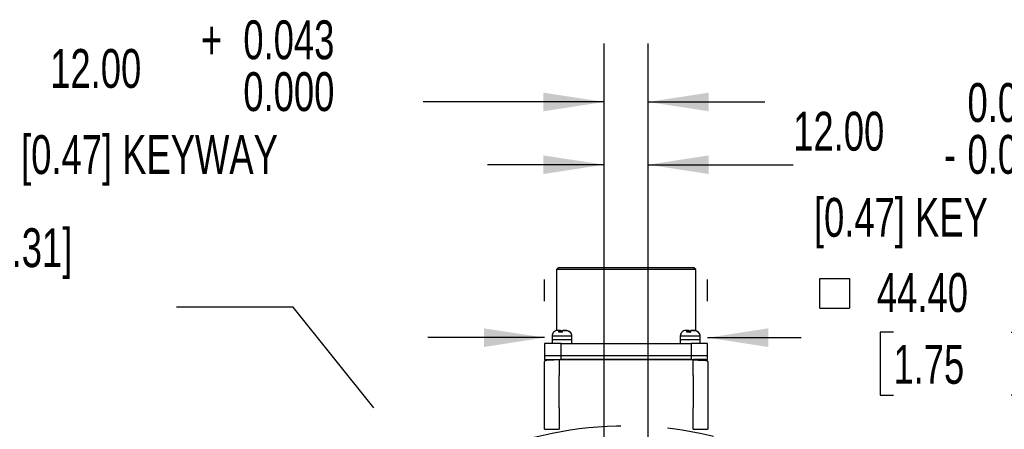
# Model space of a CAD drawing. Header units: millimetres. Extents: x 0 to 1397, y 0 to 1080.
# Tile 9 of 31: x 241 to 509, y 389 to 501. Entities that reach past the tile are written whole.
import ezdxf

# ---------------------------------------------------------------- set-up
doc = ezdxf.new("R2010")
doc.units = ezdxf.units.MM
doc.header["$LTSCALE"] = 5
doc.linetypes.add('CENTERX2', pattern=[20.32, 12.7, -2.54, 2.54, -2.54])
doc.layers.add('CENTER', color=40, linetype='CENTERX2')
doc.layers.add('DIMENSIONS', color=140, linetype='Continuous', lineweight=25)
doc.layers.add('TEXT', color=140, linetype='Continuous', lineweight=25)
doc.styles.add('SLDTEXTSTYLE0', font='TXT', dxfattribs={"width": 0.7})
doc.dimstyles.new('SLDDIMSTYLE0', dxfattribs={"dimtxt": 10.790039, "dimasz": 16.51, "dimexe": 0, "dimexo": 0.0625, "dimgap": 2.69751, "dimtad": 0, "dimtih": 1, "dimtoh": 1, "dimrnd": 1e-09, "dimzin": 4, "dimdsep": 46, "dimtxsty": 'SLDTEXTSTYLE0', "dimsah": 1, "dimcen": 0.09, "dimadec": 0, "dimazin": 1, "dimtfac": 1, "dimtmove": 0, "dimatfit": 0, "dimfxl": 0, "dimfrac": 2, "dimtolj": 1, "dimtzin": 12, "dimarcsym": 0})
doc.dimstyles.new('SLDDIMSTYLE2', dxfattribs={"dimtxt": 10.790039, "dimasz": 16.51, "dimexe": 0, "dimexo": 0.0625, "dimgap": 2.69751, "dimtad": 0, "dimtih": 1, "dimtoh": 1, "dimrnd": 1e-09, "dimzin": 4, "dimdsep": 46, "dimtxsty": 'SLDTEXTSTYLE0', "dimsah": 1, "dimcen": 0.09, "dimadec": 0, "dimazin": 1, "dimtol": 1, "dimtm": 0.043, "dimtfac": 1, "dimtdec": 3, "dimtmove": 0, "dimatfit": 0, "dimfxl": 0, "dimfrac": 2, "dimtolj": 1, "dimtzin": 0, "dimarcsym": 0})
doc.dimstyles.new('SLDDIMSTYLE3', dxfattribs={"dimtxt": 10.790039, "dimasz": 16.51, "dimexe": 0, "dimexo": 0.0625, "dimgap": 2.69751, "dimtad": 0, "dimtih": 1, "dimtoh": 1, "dimrnd": 1e-09, "dimzin": 4, "dimdsep": 46, "dimtxsty": 'SLDTEXTSTYLE0', "dimsah": 1, "dimcen": 0, "dimadec": 0, "dimazin": 1, "dimtfac": 1, "dimtofl": 0, "dimtmove": 0, "dimatfit": 3, "dimfxl": 0, "dimfrac": 2, "dimtolj": 1, "dimtzin": 12, "dimarcsym": 0})
doc.dimstyles.new('SLDDIMSTYLE8', dxfattribs={"dimtxt": 10.790039, "dimasz": 16.51, "dimexe": 0, "dimexo": 0.0625, "dimgap": 2.69751, "dimtad": 0, "dimtih": 1, "dimtoh": 1, "dimrnd": 1e-09, "dimzin": 4, "dimdsep": 46, "dimtxsty": 'SLDTEXTSTYLE0', "dimsah": 1, "dimcen": 0.09, "dimadec": 0, "dimazin": 1, "dimtol": 1, "dimtp": 0.043, "dimtfac": 1, "dimtdec": 3, "dimtmove": 0, "dimatfit": 0, "dimfxl": 0, "dimfrac": 2, "dimtolj": 1, "dimtzin": 0, "dimarcsym": 0})
doc.dimstyles.new('SLDDIMSTYLE9', dxfattribs={"dimtxt": 0.18, "dimasz": 16.51, "dimexe": 0, "dimexo": 0.0625, "dimgap": 0, "dimtad": 0, "dimtih": 1, "dimtoh": 1, "dimdec": 0, "dimrnd": 1e-09, "dimzin": 0, "dimdsep": 46, "dimtxsty": 'Standard', "dimsah": 1, "dimcen": 0.09, "dimadec": 0, "dimazin": 0, "dimtfac": 16.51, "dimtdec": 0, "dimtofl": 0, "dimtmove": 0, "dimatfit": 3, "dimfxl": 0, "dimfrac": 2, "dimtolj": 1, "dimtzin": 0, "dimarcsym": 0})

# ---------------------------------------------------------------- blocks, each defined once
blk = doc.blocks.new('SW_SYMBOL_MOD_BOX')
at = {"layer": 'DIMENSIONS', "color": 0}
for p, q in [((1000, 1000), (1000, 4000)), ((1000, 4000), (4000, 4000)), ((4000, 4000), (4000, 1000)), ((1000, 1000), (4000, 1000))]:
    blk.add_line(p, q, dxfattribs=at)
blk = doc.blocks.new('_D_2')
at = {"layer": 'DIMENSIONS'}
for p, q in [((384.04, 424.31), (384.04, 430.25)), ((428.44, 424.31), (428.44, 430.25)), ((479.01, 415.89), (475.38, 415.89)), ((475.38, 415.89), (475.38, 398.74)), ((511.07, 415.89), (514.69, 415.89)), ((514.69, 415.89), (514.69, 398.74)), ((384.04, 414.37), (352.29, 414.37)), ((428.44, 414.37), (453.91, 414.37)), ((475.38, 398.74), (479.01, 398.74)), ((514.69, 398.74), (511.07, 398.74))]:
    blk.add_line(p, q, dxfattribs=at)
for points in [[(384.04, 414.37), (367.53, 416.91), (367.53, 411.83)], [(428.44, 414.37), (444.95, 411.83), (444.95, 416.91)]]:
    blk.add_solid(points, dxfattribs=at)
at = {"layer": 'DIMENSIONS', "xscale": 0.002688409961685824, "yscale": 0.002688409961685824, "zscale": 0.002688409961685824}
blk.add_blockref('SW_SYMBOL_MOD_BOX', (456.32, 419.74), dxfattribs=at)
at = {"layer": 'DIMENSIONS', "char_height": 10.583, "attachment_point": 1, "style": 'SLDTEXTSTYLE0'}
for s, insert in [('44.40', (474.52, 431.95)), ('1.75', (479.01, 412.39))]:
    blk.add_mtext(s, dxfattribs=dict(at, insert=insert))
blk = doc.blocks.new('_D_3')
at = {"layer": 'DIMENSIONS'}
for p, q in [((400.24, 325.91), (400.24, 477.34)), ((412.24, 325.91), (412.24, 477.34)), ((400.24, 461.47), (368.49, 461.47)), ((412.24, 461.47), (451.73, 461.47))]:
    blk.add_line(p, q, dxfattribs=at)
for points in [[(400.24, 461.47), (383.73, 464.01), (383.73, 458.93)], [(412.24, 461.47), (428.75, 458.93), (428.75, 464.01)]]:
    blk.add_solid(points, dxfattribs=at)
at = {"layer": 'DIMENSIONS', "attachment_point": 1, "style": 'SLDTEXTSTYLE0'}
for s, insert, char_height in [('0.000', (499.18, 483.69), 10.583), ('12.00', (451.73, 475.89), 10.583), ('0.043', (499.18, 469.58), 10.583), ('-', (492.77, 469.58), 10.58), ('[0.47] KEY', (457.37, 452.43), 10.583)]:
    blk.add_mtext(s, dxfattribs=dict(at, insert=insert, char_height=char_height))
blk = doc.blocks.new('_D_4')
at = {"layer": 'DIMENSIONS'}
for p, q in [((493.39, 365.44), (523.62, 391.46)), ((523.62, 391.46), (551.4, 391.46)), ((573.22, 378.83), (569.6, 378.83)), ((569.6, 378.83), (569.6, 361.68)), ((605.29, 378.83), (608.91, 378.83)), ((608.91, 378.83), (608.91, 361.68)), ((569.6, 361.68), (573.22, 361.68)), ((608.91, 361.68), (605.29, 361.68))]:
    blk.add_line(p, q, dxfattribs=at)
blk.add_solid([(493.39, 365.44), (507.56, 374.29), (504.24, 378.14)], dxfattribs=at)
at = {"layer": 'DIMENSIONS', "char_height": 10.583, "attachment_point": 1, "style": 'SLDTEXTSTYLE0'}
for s, insert in [('4X', (579.94, 409)), ('R115.00', (559.34, 394.89)), ('4.53', (573.22, 375.33))]:
    blk.add_mtext(s, dxfattribs=dict(at, insert=insert))
blk = doc.blocks.new('_D_9')
at = {"layer": 'DIMENSIONS'}
for p, q in [((400.24, 325.91), (400.24, 494.44)), ((412.24, 325.91), (412.24, 494.44)), ((400.24, 478.56), (351.01, 478.56)), ((412.24, 478.56), (443.99, 478.56))]:
    blk.add_line(p, q, dxfattribs=at)
for points in [[(400.24, 478.56), (383.73, 481.1), (383.73, 476.02)], [(412.24, 478.56), (428.75, 476.02), (428.75, 481.1)]]:
    blk.add_solid(points, dxfattribs=at)
at = {"layer": 'DIMENSIONS', "attachment_point": 1, "style": 'SLDTEXTSTYLE0'}
for s, insert, char_height in [('+', (290.49, 500.78), 10.58), ('0.043', (302.03, 500.78), 10.583), ('12.00', (249.45, 492.98), 10.583), ('0.000', (302.03, 486.67), 10.583), ('[0.47] KEYWAY', (241.51, 469.52), 10.5833)]:
    blk.add_mtext(s, dxfattribs=dict(at, insert=insert, char_height=char_height))
blk = doc.blocks.new('SW_NOTE_0_7')
at = {"layer": 'TEXT', "color": 0, "linetype": 'CENTERX2', "lineweight": 18, "char_height": 10.5833, "attachment_point": 1, "style": 'SLDTEXTSTYLE0'}
for s, insert in [('12.00 [0.47] X 8.00 [0.31]', (-139.61, 21.53)), ('X 60.00 [2.36] KEY', (-139.61, 2.42))]:
    blk.add_mtext(s, dxfattribs=dict(at, insert=insert))

msp = doc.modelspace()

# ---------------------------------------------------------------- linework, layer by layer
for p, q in [((387.785, 433.41), (387.285, 432.91)), ((387.285, 432.91), (387.285, 416.27)), ((425.185, 432.91), (387.285, 432.91)), ((424.685, 433.41), (387.785, 433.41)), ((425.185, 432.91), (424.685, 433.41)), ((425.185, 416.27), (425.185, 432.91)), ((386.486, 415.831), (386.452, 415.793)), ((388.083, 416.31), (387.812, 416.31)), ((388.198, 416.31), (388.083, 416.31)), ((388.198, 415.864), (388.198, 416.31)), ((388.392, 416.31), (388.198, 416.31)), ((388.392, 415.876), (388.392, 416.31)), ((388.392, 416.31), (388.506, 416.31)), ((388.731, 415.825), (388.842, 415.838)), ((389.373, 416.31), (389.952, 416.31)), ((422.983, 416.31), (422.712, 416.31)), ((423.098, 416.31), (422.983, 416.31)), ((423.098, 415.864), (423.098, 416.31)), ((423.292, 416.31), (423.098, 416.31)), ((423.292, 415.876), (423.292, 416.31)), ((423.292, 416.31), (423.406, 416.31)), ((423.631, 415.825), (423.742, 415.838)), ((424.273, 416.31), (424.852, 416.31)), ((386.085, 414.81), (386.085, 413.81)), ((391.485, 414.81), (386.085, 414.81)), ((386.085, 413.81), (386.085, 412.81)), ((391.485, 413.81), (386.085, 413.81)), ((391.485, 413.81), (391.485, 414.81)), ((391.485, 412.81), (391.485, 413.81)), ((420.985, 414.81), (420.985, 413.81)), ((426.385, 414.81), (420.985, 414.81)), ((420.985, 413.81), (420.985, 412.81)), ((426.385, 413.81), (420.985, 413.81)), ((426.385, 413.81), (426.385, 414.81)), ((426.385, 412.81), (426.385, 413.81)), ((384.035, 412.81), (384.035, 409.41)), ((388.535, 412.81), (384.035, 412.81)), ((388.535, 409.41), (388.535, 412.81)), ((388.535, 412.81), (423.935, 412.81)), ((423.935, 412.81), (423.935, 409.41)), ((428.435, 412.81), (423.935, 412.81)), ((428.435, 409.41), (428.435, 412.81)), ((384.035, 409.41), (384.035, 408.41)), ((388.535, 409.41), (384.035, 409.41)), ((384.035, 408.41), (386.806, 408.41)), ((424.487, 408.294), (387.984, 408.294)), ((388.243, 408.41), (388.535, 408.41)), ((388.535, 408.41), (388.535, 409.41)), ((423.935, 409.41), (388.535, 409.41)), ((423.935, 408.41), (388.535, 408.41)), ((423.935, 409.41), (423.935, 408.41)), ((428.435, 409.41), (423.935, 409.41)), ((423.935, 408.41), (424.5, 408.41)), ((426.087, 408.41), (428.435, 408.41)), ((428.429, 407.979), (428.485, 407.91)), ((428.435, 408.41), (428.435, 409.41))]:
    msp.add_line(p, q)
for centre, radius, start, end in [((387.585, 414.81), 1.5, 139.05886, 180), ((389.985, 414.81), 1.5, 0, 42.94907), ((422.485, 414.81), 1.5, 139.05886, 180), ((424.885, 414.81), 1.5, 0, 42.94907), ((384.485, 407.91), 0.5, 90, 180), ((433.48, 408.31), 45.496, 179.87379, 180.01976), ((427.985, 407.91), 0.5, 0, 90)]:
    msp.add_arc(centre, radius, start, end)
for points, knots in [([(387.618, 416.31), (387.405, 416.31), (387.194, 416.27), (386.902, 416.147), (386.808, 416.095), (386.634, 415.974), (386.554, 415.904), (386.481, 415.825)], [0, 0, 0, 0, 0.5, 0.5, 0.75, 0.75, 1, 1, 1, 1]), ([(387.858, 415.825), (387.873, 415.904), (387.888, 415.974), (387.923, 416.095), (387.941, 416.147), (387.999, 416.27), (388.041, 416.31), (388.083, 416.31)], [0, 0, 0, 0, 0.25, 0.25, 0.5, 0.5, 1, 1, 1, 1]), ([(388.839, 415.825), (388.678, 415.864), (388.514, 415.881), (388.183, 415.881), (388.019, 415.864), (387.858, 415.825)], [0, 0, 0, 0, 0.5, 0.5, 1, 1, 1, 1]), ([(388.506, 416.31), (388.548, 416.31), (388.59, 416.27), (388.648, 416.147), (388.667, 416.095), (388.701, 415.974), (388.717, 415.904), (388.731, 415.825)], [0, 0, 0, 0, 0.5, 0.5, 0.75, 0.75, 1, 1, 1, 1]), ([(389.064, 416.31), (389.022, 416.31), (388.98, 416.27), (388.923, 416.147), (388.904, 416.095), (388.869, 415.974), (388.854, 415.904), (388.839, 415.825)], [0, 0, 0, 0, 0.5, 0.5, 0.75, 0.75, 1, 1, 1, 1]), ([(390.895, 415.825), (390.822, 415.904), (390.742, 415.974), (390.569, 416.095), (390.475, 416.147), (390.182, 416.27), (389.971, 416.31), (389.758, 416.31)], [0, 0, 0, 0, 0.25, 0.25, 0.5, 0.5, 1, 1, 1, 1]), ([(389.952, 416.31), (390.165, 416.31), (390.377, 416.27), (390.668, 416.147), (390.762, 416.095), (390.936, 415.974), (391.017, 415.904), (391.089, 415.825)], [0, 0, 0, 0, 0.5, 0.5, 0.75, 0.75, 1, 1, 1, 1]), ([(391.089, 415.825), (391.057, 415.864), (391.025, 415.881), (390.96, 415.882), (390.927, 415.864), (390.895, 415.825)], [0, 0, 0, 0, 0.5, 0.5, 1, 1, 1, 1]), ([(422.518, 416.31), (422.305, 416.31), (422.094, 416.27), (421.802, 416.147), (421.708, 416.095), (421.534, 415.974), (421.454, 415.904), (421.381, 415.825)], [0, 0, 0, 0, 0.5, 0.5, 0.75, 0.75, 1, 1, 1, 1]), ([(422.758, 415.825), (422.773, 415.904), (422.788, 415.974), (422.823, 416.095), (422.841, 416.147), (422.899, 416.27), (422.941, 416.31), (422.983, 416.31)], [0, 0, 0, 0, 0.25, 0.25, 0.5, 0.5, 1, 1, 1, 1]), ([(423.739, 415.825), (423.578, 415.864), (423.414, 415.881), (423.083, 415.881), (422.919, 415.864), (422.758, 415.825)], [0, 0, 0, 0, 0.5, 0.5, 1, 1, 1, 1]), ([(423.406, 416.31), (423.448, 416.31), (423.49, 416.27), (423.548, 416.147), (423.567, 416.095), (423.601, 415.974), (423.617, 415.904), (423.631, 415.825)], [0, 0, 0, 0, 0.5, 0.5, 0.75, 0.75, 1, 1, 1, 1]), ([(423.964, 416.31), (423.922, 416.31), (423.88, 416.27), (423.823, 416.147), (423.804, 416.095), (423.769, 415.974), (423.754, 415.904), (423.739, 415.825)], [0, 0, 0, 0, 0.5, 0.5, 0.75, 0.75, 1, 1, 1, 1]), ([(425.795, 415.825), (425.722, 415.904), (425.642, 415.974), (425.469, 416.095), (425.375, 416.147), (425.082, 416.27), (424.871, 416.31), (424.658, 416.31)], [0, 0, 0, 0, 0.25, 0.25, 0.5, 0.5, 1, 1, 1, 1]), ([(424.852, 416.31), (425.065, 416.31), (425.277, 416.27), (425.568, 416.147), (425.662, 416.095), (425.836, 415.974), (425.917, 415.904), (425.989, 415.825)], [0, 0, 0, 0, 0.5, 0.5, 0.75, 0.75, 1, 1, 1, 1]), ([(425.989, 415.825), (425.957, 415.864), (425.925, 415.881), (425.86, 415.882), (425.827, 415.864), (425.795, 415.825)], [0, 0, 0, 0, 0.5, 0.5, 1, 1, 1, 1]), ([(387.984, 408.294), (387.504, 408.294), (387.032, 408.291), (386.35, 408.28), (386.132, 408.275), (385.715, 408.262), (385.513, 408.254), (385.136, 408.232), (384.962, 408.219), (384.646, 408.186), (384.502, 408.165), (384.26, 408.112), (384.162, 408.079), (384.024, 408.002), (383.985, 407.956), (383.985, 407.91)], [0, 0, 0, 0, 0.25, 0.25, 0.375, 0.375, 0.5, 0.5, 0.625, 0.625, 0.75, 0.75, 0.875, 0.875, 1, 1, 1, 1]), ([(384.301, 408.375), (384.299, 408.372), (384.295, 408.368), (384.278, 408.342), (384.26, 408.322), (384.243, 408.305), (384.224, 408.286), (384.208, 408.269), (384.189, 408.251), (384.163, 408.223), (384.115, 408.169), (384.054, 408.085), (384.028, 408.018), (384.013, 407.978)], [0, 0, 0, 0, 0.3634732, 0.4794751, 0.5227952, 0.5582582, 0.589021, 0.6042092, 0.6201082, 0.65625, 0.7011741, 0.8247408, 1, 1, 1, 1]), ([(384.485, 408.41), (384.485, 408.41), (384.512, 408.41), (384.613, 408.41), (384.686, 408.41), (384.877, 408.41), (384.995, 408.41), (385.259, 408.41), (385.408, 408.41), (385.737, 408.41), (385.916, 408.41), (386.291, 408.41), (386.487, 408.41), (387.108, 408.41), (387.543, 408.41), (387.984, 408.41)], [0, 0, 0, 0, 0.125, 0.125, 0.25, 0.25, 0.375, 0.375, 0.5, 0.5, 0.625, 0.625, 0.75, 0.75, 1, 1, 1, 1]), ([(387.984, 408.294), (387.982, 408.16), (387.98, 407.926), (387.976, 407.624), (387.974, 407.429), (387.972, 407.17), (387.97, 406.801), (387.969, 406.275), (387.969, 405.74), (387.97, 405.28), (387.972, 404.917), (387.974, 404.666), (387.976, 404.459), (387.977, 404.297), (387.98, 404.181), (387.981, 404.111), (387.984, 404.08), (387.985, 404.072)], [0, 0, 0, 0, 0.10439464, 0.1808438, 0.22934704, 0.24990407, 0.37386918, 0.49996238, 0.62708013, 0.74984469, 0.81615887, 0.8722795, 0.91820665, 0.95394052, 0.97948157, 0.99483129, 1, 1, 1, 1]), ([(424.485, 404.072), (424.486, 404.076), (424.489, 404.095), (424.489, 404.138), (424.492, 404.208), (424.493, 404.306), (424.495, 404.431), (424.496, 404.583), (424.497, 404.763), (424.499, 404.968), (424.5, 405.293), (424.501, 405.73), (424.502, 406.263), (424.5, 406.786), (424.498, 407.223), (424.493, 407.729), (424.489, 408.058), (424.487, 408.294)], [0, 0, 0, 0, 0.0031259, 0.0123705, 0.0277442, 0.0492484, 0.0768837, 0.1106502, 0.150548, 0.1965772, 0.2487379, 0.3707572, 0.497201, 0.622542, 0.7458235, 0.8178868, 1, 1, 1, 1]), ([(427.985, 408.41), (427.985, 408.41), (427.959, 408.41), (427.859, 408.41), (427.784, 408.41), (427.594, 408.41), (427.478, 408.41), (427.211, 408.41), (427.062, 408.41), (426.734, 408.41), (426.555, 408.41), (426.179, 408.41), (425.983, 408.41), (425.572, 408.41), (425.357, 408.41), (424.926, 408.41), (424.708, 408.41), (424.487, 408.41)], [0, 0, 0, 0, 0.125, 0.125, 0.25, 0.25, 0.375, 0.375, 0.5, 0.5, 0.625, 0.625, 0.75, 0.75, 0.875, 0.875, 1, 1, 1, 1]), ([(424.487, 408.294), (424.964, 408.292), (425.924, 408.289), (427.214, 408.252), (428.009, 408.174), (428.379, 408.064), (428.417, 408), (428.429, 407.979)], [0, 0, 0, 0, 0.2607643, 0.523666, 0.793023, 0.9333021, 1, 1, 1, 1]), ([(428.458, 407.974), (428.443, 408.014), (428.417, 408.082), (428.357, 408.166), (428.309, 408.221), (428.283, 408.249), (428.265, 408.268), (428.248, 408.284), (428.229, 408.303), (428.195, 408.339), (428.179, 408.366), (428.174, 408.371), (428.17, 408.375)], [0, 0, 0, 0, 0.1746778, 0.2983074, 0.3433993, 0.37975, 0.3957648, 0.4110749, 0.4420872, 0.4777686, 0.636493, 1, 1, 1, 1]), ([(428.485, 407.91), (428.485, 407.776), (428.485, 407.508), (428.485, 407.095), (428.485, 406.675), (428.485, 406.248), (428.485, 405.813), (428.485, 405.371), (428.485, 404.921), (428.485, 404.464), (428.485, 403.462), (428.485, 401.859), (428.485, 399.571), (428.485, 397.171), (428.485, 395.171), (428.485, 393.635), (428.485, 392.595), (428.485, 391.544), (428.485, 390.483), (428.485, 389.768), (428.485, 389.41)], [0, 0, 0, 0, 0.0278859, 0.0557423, 0.0835776, 0.1114004, 0.1392193, 0.1670428, 0.1948795, 0.2227379, 0.2506266, 0.3751917, 0.499789, 0.6244146, 0.7490547, 0.7992856, 0.8494455, 0.8995845, 0.9497526, 1, 1, 1, 1]), ([(387.985, 395.28), (387.984, 395.272), (387.981, 395.243), (387.981, 395.176), (387.979, 395.066), (387.977, 394.911), (387.976, 394.711), (387.975, 394.467), (387.973, 394.177), (387.972, 393.735), (387.971, 393.142), (387.971, 392.375), (387.972, 391.637), (387.975, 390.944), (387.98, 390.231), (387.983, 389.719), (387.985, 389.41)], [0, 0, 0, 0, 0.00394806, 0.01562807, 0.03504862, 0.06221095, 0.09711547, 0.13976236, 0.19015169, 0.2482835, 0.36944357, 0.49629866, 0.64146041, 0.744606, 0.84612307, 1, 1, 1, 1]), ([(424.485, 389.41), (424.486, 389.596), (424.489, 389.952), (424.492, 390.464), (424.494, 390.932), (424.496, 391.356), (424.497, 391.738), (424.499, 392.077), (424.499, 392.539), (424.499, 393.126), (424.499, 393.738), (424.497, 394.209), (424.496, 394.531), (424.494, 394.794), (424.493, 394.998), (424.49, 395.144), (424.49, 395.231), (424.486, 395.27), (424.485, 395.28)], [0, 0, 0, 0, 0.092408, 0.1778207, 0.2562383, 0.3276607, 0.3920879, 0.4495198, 0.4999567, 0.6277139, 0.7498404, 0.8161467, 0.8722624, 0.9181876, 0.9539225, 0.9794675, 0.9948238, 1, 1, 1, 1]), ([(383.985, 389.41), (383.985, 389.41), (384.089, 389.41), (384.49, 389.41), (384.787, 389.41), (385.527, 389.41), (385.971, 389.41), (386.938, 389.41), (387.462, 389.41), (387.985, 389.41)], [0, 0, 0, 0, 0.25, 0.25, 0.5, 0.5, 0.75, 0.75, 1, 1, 1, 1]), ([(424.485, 389.41), (425.009, 389.41), (425.532, 389.41), (426.5, 389.41), (426.943, 389.41), (427.684, 389.41), (427.98, 389.41), (428.381, 389.41), (428.485, 389.41), (428.485, 389.41)], [0, 0, 0, 0, 0.25, 0.25, 0.5, 0.5, 0.75, 0.75, 1, 1, 1, 1])]:
    msp.add_open_spline(points, degree=3, knots=knots)
for points in [[(388.083, 416.31), (387.85, 416.31), (387.685, 416.31), (387.618, 416.31)], [(389.758, 416.31), (389.59, 416.31), (389.344, 416.31), (389.064, 416.31)], [(422.983, 416.31), (422.75, 416.31), (422.585, 416.31), (422.518, 416.31)], [(424.658, 416.31), (424.49, 416.31), (424.244, 416.31), (423.964, 416.31)], [(383.985, 389.41), (383.985, 396.612), (383.985, 403.087), (383.985, 407.91)], [(424.487, 408.41), (424.487, 408.41), (424.487, 408.367), (424.487, 408.294)], [(387.985, 395.28), (387.985, 398.459), (387.985, 401.433), (387.985, 404.072)], [(424.485, 404.072), (424.485, 401.433), (424.485, 398.459), (424.485, 395.28)]]:
    msp.add_open_spline(points, degree=3)
at = {"layer": 'CENTER'}
msp.add_circle((406.235, 290.41), 100, dxfattribs=at)

# ---------------------------------------------------------------- block references
at = {"layer": 'TEXT', "linetype": 'CENTERX2', "lineweight": 18}
msp.add_blockref('SW_NOTE_0_7', (283.824, 422.637), dxfattribs=at)

# ---------------------------------------------------------------- dimensions: what is measured, and where the dimension line sits
at = {"layer": 'DIMENSIONS'}
for base, p1, p2, text, dimstyle, picture, middle in [((412.235, 478.562), (400.235, 314.41), (412.235, 314.41), '<>\\P[0.47] KEYWAY', 'SLDDIMSTYLE8', '_D_9', (296.259, 478.562)), ((412.235, 461.47), (400.235, 314.41), (412.235, 314.41), '<>\\P[0.47] KEY', 'SLDDIMSTYLE2', '_D_3', (495.975, 461.47)), ((428.435, 414.373), (384.035, 412.81), (428.435, 412.81), '{\\fGDT;o}<>', 'SLDDIMSTYLE0', '_D_2', (487.32, 414.373))]:
    dim = msp.add_linear_dim(base=base, p1=p1, p2=p2, text=text, dimstyle=dimstyle, dxfattribs=at)
    dim.commit()
    dim.dimension.update_dxf_attribs({"geometry": picture, "text_midpoint": middle, "dimtype": 160})
dim = msp.add_radius_dim(center=(406.235, 290.41), mpoint=(493.389, 365.439), text='4X\\P<>', dimstyle='SLDDIMSTYLE3', dxfattribs=at)
dim.commit()
dim.dimension.update_dxf_attribs({"geometry": '_D_4', "text_midpoint": (589.257, 385.888), "dimtype": 164})

# ---------------------------------------------------------------- leaders
at = {"layer": 'TEXT', "linetype": 'CENTERX2', "lineweight": 18}
msp.add_leader([(401.248, 316.122), (315.574, 422.637), (283.824, 422.637)], dimstyle='SLDDIMSTYLE9', dxfattribs=at)

doc.saveas('drawing.dxf')
